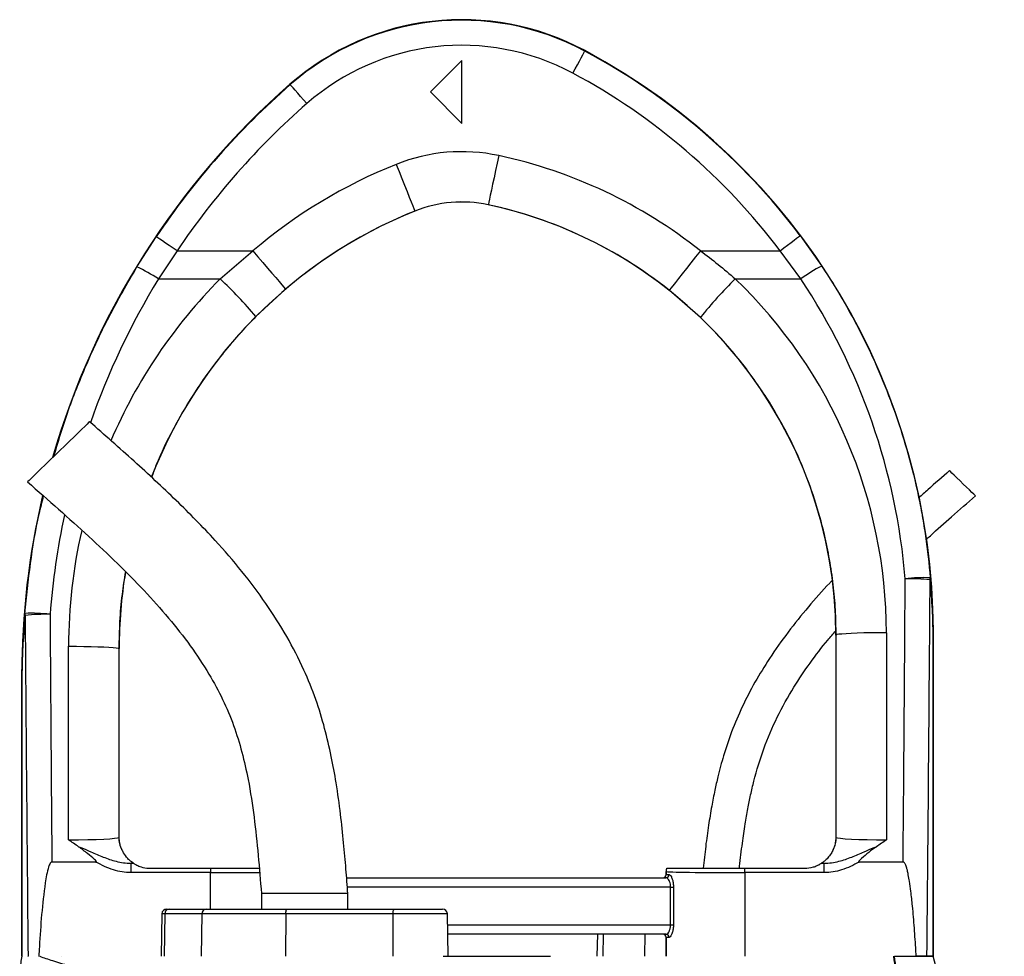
# Model space of a CAD drawing. Header units: millimetres. Extents: x 1136 to 1836, y 540 to 2623.
# Tile 13 of 13: x 1395 to 1709, y 2325 to 2623. Entities that reach past the tile are written whole.
import ezdxf

# ---------------------------------------------------------------- set-up
doc = ezdxf.new("R2010")
doc.units = ezdxf.units.MM

msp = doc.modelspace()

# ---------------------------------------------------------------- linework, layer by layer
at = {"color": 7, "linetype": 'Continuous', "lineweight": 25}
for p, q in [((1575.14, 2612.61), (1575.21, 2612.75)), ((1535.99, 2609.59), (1525.99, 2599.59)), ((1535.99, 2589.59), (1535.99, 2609.59)), ((1481.42, 2601.93), (1481.32, 2602.04)), ((1525.99, 2599.59), (1535.99, 2589.59)), ((1544.4, 2563.71), (1544.39, 2563.7)), ((1521.08, 2561.72), (1521.09, 2561.71)), ((1432.63, 2543.93), (1438.78, 2553.53)), ((1643.64, 2553.88), (1650.5, 2544.21)), ((1445.41, 2549.06), (1439.46, 2540.13)), ((1445.41, 2549.06), (1469.54, 2549.06)), ((1459.11, 2540.13), (1469.54, 2549.06)), ((1611.93, 2549.06), (1637.25, 2549.06)), ((1643.84, 2540.13), (1637.25, 2549.06)), ((1439.46, 2540.13), (1459.11, 2540.13)), ((1623, 2540.13), (1643.84, 2540.13)), ((1479.9, 2536.87), (1470.47, 2528.15)), ((1611.92, 2527.87), (1601.99, 2536.53)), ((1655.1, 2426.82), (1654.99, 2426.82)), ((1654.99, 2426.82), (1654.99, 2362.59)), ((1655.15, 2362.44), (1655.1, 2426.82)), ((1671.1, 2427.54), (1671.15, 2361.67)), ((1685.93, 2427.66), (1685.99, 2427.66)), ((1685.93, 2324.59), (1685.93, 2427.66)), ((1685.93, 2427.66), (1685.93, 2324.59)), ((1685.99, 2324.59), (1685.99, 2427.66)), ((1410.84, 2361.67), (1410.89, 2423.23)), ((1426.89, 2422.52), (1426.84, 2362.44)), ((1426.89, 2422.52), (1426.99, 2422.52)), ((1426.99, 2362.59), (1426.99, 2422.52)), ((1396.05, 2413.94), (1395.99, 2413.94)), ((1395.99, 2413.94), (1395.99, 2324.59)), ((1396.05, 2324.59), (1396.05, 2413.94)), ((1396.06, 2413.94), (1396.06, 2324.59)), ((1426.84, 2362.44), (1426.99, 2362.59)), ((1654.99, 2362.59), (1655.15, 2362.44)), ((1419.6, 2354.59), (1405.58, 2354.59)), ((1430.66, 2354.21), (1430.66, 2351.21)), ((1430.66, 2354.21), (1431.55, 2354.21)), ((1650.44, 2354.21), (1651.33, 2354.21)), ((1651.33, 2351.21), (1651.33, 2354.21)), ((1676.41, 2354.59), (1662.39, 2354.59)), ((1455.99, 2351.21), (1430.66, 2351.21)), ((1436.99, 2352.59), (1455.99, 2352.59)), ((1455.99, 2352.59), (1455.99, 2351.21)), ((1499.35, 2349.59), (1600.96, 2349.59)), ((1601, 2351.59), (1600.99, 2351.59)), ((1600.99, 2351.59), (1600.99, 2350.59)), ((1600.99, 2350.59), (1601, 2350.59)), ((1601, 2350.59), (1601, 2351.59)), ((1601, 2350.59), (1601.92, 2350.59)), ((1626, 2351.21), (1626, 2352.59)), ((1626, 2352.59), (1644.99, 2352.59)), ((1626, 2351.21), (1626, 2324.59)), ((1651.33, 2351.21), (1626, 2351.21)), ((1602.44, 2346.59), (1603.35, 2346.59)), ((1602.44, 2334.59), (1602.44, 2346.59)), ((1603.35, 2346.59), (1603.35, 2334.59)), ((1472.24, 2344.59), (1472.24, 2339.59)), ((1485.99, 2344.59), (1472.24, 2344.59)), ((1499.74, 2344.59), (1485.99, 2344.59)), ((1499.74, 2339.59), (1499.74, 2344.59)), ((1440.59, 2338.12), (1440.35, 2324.59)), ((1441.48, 2338.12), (1441.26, 2324.59)), ((1453.33, 2338.12), (1441.48, 2338.12)), ((1442.09, 2339.59), (1442.89, 2339.59)), ((1442.89, 2339.59), (1454.74, 2339.59)), ((1453.33, 2338.12), (1453.11, 2324.59)), ((1479.96, 2338.12), (1453.33, 2338.12)), ((1454.74, 2339.59), (1480.22, 2339.59)), ((1479.96, 2338.12), (1479.92, 2324.59)), ((1514.07, 2338.12), (1479.96, 2338.12)), ((1480.22, 2339.59), (1514.33, 2339.59)), ((1514.07, 2338.12), (1514.03, 2324.59)), ((1514.33, 2339.59), (1529.9, 2339.59)), ((1531.64, 2324.59), (1531.4, 2338.12)), ((1602.44, 2334.59), (1603.35, 2334.59)), ((1600.96, 2331.59), (1531.51, 2331.59)), ((1579.14, 2331.59), (1579.01, 2324.59)), ((1601, 2330.59), (1600.99, 2330.59)), ((1600.99, 2330.59), (1600.99, 2324.59)), ((1601, 2324.59), (1601, 2330.59)), ((1601.92, 2330.59), (1601, 2330.59)), ((1397.97, 2324.59), (1397.98, 2324.59)), ((1401.41, 2324.59), (1401.52, 2324.59)), ((1408.51, 2324.59), (1408.51, 2324.59)), ((1530.06, 2324.59), (1564.2, 2324.59)), ((1673.71, 2324.59), (1677.02, 2324.59)), ((1685.93, 2324.59), (1683.99, 2324.59)), ((1685.93, 2324.59), (1685.93, 2324.59))]:
    msp.add_line(p, q, dxfattribs=at)
at = {"color": 8, "linetype": 'Continuous', "lineweight": 25}
for p, q in [((1455.99, 2339.59), (1455.99, 2351.21)), ((1602.44, 2346.59), (1499.59, 2346.59)), ((1441.48, 2338.12), (1440.59, 2338.12)), ((1531.4, 2338.12), (1514.07, 2338.12)), ((1531.46, 2334.59), (1602.44, 2334.59)), ((1580.94, 2331.59), (1580.83, 2324.59)), ((1594.25, 2331.59), (1594.14, 2324.59))]:
    msp.add_line(p, q, dxfattribs=at)
at = {"color": 7, "linetype": 'Continuous', "lineweight": 25, "flags": 128}
for points in [[(1571.36, 2605.56), (1572.09, 2606.92), (1572.79, 2608.23), (1573.44, 2609.44), (1574.01, 2610.51), (1574.48, 2611.38), (1574.83, 2612.04), (1575.05, 2612.46), (1575.14, 2612.61)], [(1486.69, 2595.91), (1485.67, 2597.07), (1484.7, 2598.19), (1483.79, 2599.22), (1483, 2600.13), (1482.34, 2600.88), (1481.85, 2601.44), (1481.54, 2601.8), (1481.42, 2601.93)], [(1547.76, 2579.36), (1547.24, 2576.93), (1546.73, 2574.57), (1546.25, 2572.33), (1545.8, 2570.25), (1545.4, 2568.39), (1545.06, 2566.8), (1544.78, 2565.5), (1544.58, 2564.55), (1544.45, 2563.94), (1544.4, 2563.71)], [(1515.12, 2576.57), (1516.04, 2574.27), (1516.94, 2572.03), (1517.8, 2569.9), (1518.59, 2567.93), (1519.3, 2566.16), (1519.91, 2564.65), (1520.4, 2563.42), (1520.76, 2562.51), (1520.99, 2561.94), (1521.08, 2561.72)], [(1445.41, 2549.06), (1444.13, 2549.93), (1442.9, 2550.76), (1441.76, 2551.52), (1440.76, 2552.2), (1439.94, 2552.75), (1439.32, 2553.17), (1438.93, 2553.43), (1438.78, 2553.53)], [(1637.25, 2549.06), (1638.49, 2549.99), (1639.67, 2550.89), (1640.77, 2551.71), (1641.73, 2552.44), (1642.53, 2553.04), (1643.13, 2553.49), (1643.5, 2553.77), (1643.64, 2553.88)], [(1469.54, 2549.06), (1471.14, 2547.18), (1472.71, 2545.34), (1474.19, 2543.58), (1475.57, 2541.96), (1476.8, 2540.52), (1477.86, 2539.27), (1478.71, 2538.27), (1479.35, 2537.52), (1479.74, 2537.05), (1479.9, 2536.87)], [(1611.93, 2549.06), (1610.39, 2547.12), (1608.89, 2545.23), (1607.46, 2543.43), (1606.14, 2541.77), (1604.96, 2540.28), (1603.95, 2539), (1603.13, 2537.96), (1602.52, 2537.2), (1602.14, 2536.71), (1601.99, 2536.53)], [(1417.56, 2494.68), (1417.53, 2494.65), (1417.27, 2494.4), (1416.77, 2493.91), (1416.03, 2493.19), (1415.08, 2492.27), (1413.93, 2491.16), (1412.62, 2489.89), (1411.19, 2488.5), (1409.66, 2487.02), (1408.08, 2485.49), (1406.5, 2483.95), (1404.94, 2482.44), (1403.45, 2481), (1402.08, 2479.67), (1400.85, 2478.48), (1399.79, 2477.46), (1398.94, 2476.63), (1398.32, 2476.03), (1397.94, 2475.66), (1397.81, 2475.54)], [(1699.43, 2471.1), (1699.3, 2471.23), (1698.92, 2471.6), (1698.31, 2472.19), (1697.51, 2472.96), (1696.58, 2473.87), (1695.56, 2474.85), (1694.53, 2475.86), (1693.54, 2476.81), (1692.67, 2477.66), (1691.96, 2478.34), (1691.46, 2478.83), (1691.21, 2479.08), (1691.17, 2479.11)], [(1671.1, 2427.54), (1668.62, 2427.53), (1666.21, 2427.5), (1663.91, 2427.46), (1661.78, 2427.4), (1659.88, 2427.32), (1658.25, 2427.24), (1656.93, 2427.14), (1655.95, 2427.04), (1655.34, 2426.93), (1655.1, 2426.82)], [(1410.89, 2423.23), (1413.36, 2423.22), (1415.78, 2423.2), (1418.08, 2423.15), (1420.2, 2423.09), (1422.1, 2423.02), (1423.73, 2422.94), (1425.05, 2422.84), (1426.03, 2422.74), (1426.65, 2422.63), (1426.89, 2422.52)]]:
    msp.add_lwpolyline(points, dxfattribs=at)
at = {"color": 7, "linetype": 'Continuous', "lineweight": 25}
for centre, radius, start, end in [((1535.99, 2539.59), 83, 61.8071, 131.1995), ((1535.99, 2539.59), 82.85, 61.8071, 131.1995), ((1535.99, 2539.59), 74.85, 61.8071, 131.1995), ((1475.99, 2427.66), 210, 0, 61.8071), ((1475.99, 2427.66), 209.85, 36.9744, 61.8071), ((1475.99, 2427.66), 201.85, 36.9744, 61.8071), ((1645.99, 2413.94), 250, 131.1995, 163.8966), ((1645.99, 2413.94), 249.85, 131.1995, 146.0329), ((1645.99, 2413.94), 241.85, 131.1995, 146.0329), ((1535.99, 2524.59), 56.01, 77.8776, 111.8839), ((1514.99, 2426.82), 156.01, 51.5862, 77.8776), ((1576.99, 2422.52), 166.01, 111.8839, 130.3355), ((1535.99, 2524.59), 40.01, 77.8776, 111.8839), ((1535.99, 2524.59), 40, 77.8776, 111.8839), ((1514.99, 2426.82), 140, 0, 77.8776), ((1514.99, 2426.82), 140.01, 51.5862, 77.8776), ((1576.99, 2422.52), 150, 111.8839, 158.7279), ((1576.99, 2422.52), 150.01, 111.8839, 130.3355), ((1410.26, 2495.73), 53.14, 56.6676, 65.106), ((1675.57, 2495.92), 54.41, 117.443, 125.6692), ((1365.64, 2440.11), 136.89, 40.0235, 46.9373), ((1721.58, 2439.94), 140.55, 134.5385, 141.2772), ((1645.99, 2413.94), 250, 166.7597, 180), ((1576.99, 2422.52), 150, 170.6701, 180), ((1682.84, 2398.23), 46.84, 87.3029, 97.0718), ((1678.31, 2384.28), 60.45, 83.6553, 91.1755), ((1682.53, 2444.88), 2.52, 347.9986, 3.1354), ((1399.39, 2386.94), 46.8, 83.1365, 92.9162), ((1399.24, 2433.58), 2.23, 177.2547, 193.6068), ((1403.78, 2372.28), 61.14, 88.8721, 96.3012), ((1434.84, 2362.44), 8, 180.0185, 209.1252), ((1647.15, 2362.44), 8, 330.8748, 359.9815), ((1436.99, 2362.59), 10, 236.7363, 236.9813), ((1644.99, 2362.59), 10, 303.0187, 303.2637), ((1600, 2350.59), 1, 269.9994, 0.0053), ((1600.94, 2350.57), 0.982, 271.0932, 1.0577), ((1604, 2351.58), 3, 160.3672, 179.9796), ((1442.09, 2338.09), 1.5, 90, 179), ((1442.93, 2338.14), 1.46, 91.7957, 180.7703), ((1454.78, 2338.14), 1.46, 91.796, 180.7703), ((1482.26, 2338.47), 2.33, 151.2678, 188.6913), ((1516.38, 2338.47), 2.33, 151.2675, 188.6916), ((1529.9, 2338.09), 1.5, 1, 90), ((1600, 2330.59), 1, 359.9976, 89.9909), ((1600.94, 2330.61), 0.982, 358.9453, 88.8969)]:
    msp.add_arc(centre, radius, start, end, dxfattribs=at)
at = {"color": 8, "linetype": 'Continuous', "lineweight": 25}
for centre, major_axis, ratio, start_param, end_param in [((1645.99, 2414.48), (0, 241.75), 1, 1.024276, 1.233998), ((1576.99, 2423.1), (0, 166.11), 1, 0.789084, 1.165564), ((1645.99, 2414.48), (0, 241.75), 1, 1.36019, 1.492437), ((1576.99, 2423.1), (0, 166.11), 1, 1.346222, 1.570015), ((1455.99, 2351.59), (25, 0), 0.01536, 4.712389, 5.395497)]:
    msp.add_ellipse(centre, major_axis=major_axis, ratio=ratio, start_param=start_param, end_param=end_param, dxfattribs=at)
at = {"color": 7, "linetype": 'Continuous', "lineweight": 25}
for centre, major_axis, ratio, start_param, end_param in [((1514.99, 2427.42), (0, 156.1), 1, 4.71317, 5.519111), ((1475.99, 2428.17), (0, 201.76), 1, 4.794455, 5.3006), ((1585.99, 2734.77), (0, 2056.47), 0.044737, 4.52645, 4.570871), ((1585.99, 2734.41), (0, 2056.47), 0.048627, 4.511762, 4.570871), ((1495.99, 2734.41), (0, 2056.47), 0.048627, 1.71787, 1.771423), ((1495.99, 2734.77), (0, 2056.47), 0.044737, 1.71787, 1.756735), ((1410.84, 2362.44), (16, 0.01), 0.048575, 4.712297, 6.265657), ((1435, 2362.59), (5.66, 5.66), 0.999695, 2.356347, 2.357638), ((1646.99, 2362.59), (5.66, -5.66), 0.999695, 0.783955, 0.785246), ((1671.15, 2362.44), (16, -0.01), 0.048575, 3.15912, 4.712481), ((1410.84, 2354.44), (24, 0), 0.017486, 5.683962, 5.749965), ((1671.15, 2354.44), (24, 0), 0.017486, 3.674813, 3.740816), ((1599.99, 2350.59), (-1, 0), 0.999848, 1.570796, 3.141593), ((1603.99, 2351.59), (-2.12, 2.12), 0.999695, 0.445606, 0.785246), ((1626, 2351.59), (25, 0), 0.01536, 3.159046, 4.712389), ((1599.99, 2330.59), (1, 0), 0.999848, 0, 1.570796)]:
    msp.add_ellipse(centre, major_axis=major_axis, ratio=ratio, start_param=start_param, end_param=end_param, dxfattribs=at)
for points, knots in [([(1611.93, 2549.06), (1613.82, 2547.64), (1617.62, 2544.79), (1621.2, 2541.68), (1623, 2540.13)], [0, 0, 0, 0, 0.49942, 1, 1, 1, 1]), ([(1650.5, 2544.21), (1652.96, 2540.51), (1655.31, 2536.74), (1658.65, 2530.96), (1659.74, 2529.02), (1661.83, 2525.11), (1662.85, 2523.15), (1667.77, 2513.26), (1671.17, 2505.15), (1676.96, 2488.55), (1679.34, 2480.06), (1681.64, 2469.19), (1682.07, 2467.01), (1682.85, 2462.64), (1683.21, 2460.45), (1684.18, 2453.86), (1684.68, 2449.45), (1685.05, 2445.02)], [0, 0, 0, 0, 0.125, 0.125, 0.1875, 0.1875, 0.25, 0.25, 0.5, 0.5, 0.75, 0.75, 0.8125, 0.8125, 0.875, 0.875, 1, 1, 1, 1]), ([(1655.1, 2426.82), (1655.05, 2429.49), (1654.96, 2434.83), (1654.24, 2442.85), (1653.08, 2450.84), (1651.22, 2459.95), (1648.39, 2470.05), (1644.29, 2481.1), (1639.22, 2491.86), (1633.81, 2501.17), (1628.45, 2509.04), (1623.36, 2515.63), (1617.89, 2521.95), (1613.91, 2525.89), (1611.92, 2527.87)], [0, 0, 0, 0, 0.070939, 0.141878, 0.213763, 0.285648, 0.388902, 0.492155, 0.598408, 0.704662, 0.777973, 0.851283, 0.925641, 1, 1, 1, 1]), ([(1499.74, 2344.59), (1499.55, 2347.16), (1499.14, 2352.52), (1498.41, 2360.93), (1497.44, 2370.09), (1496.16, 2379.27), (1494.5, 2388.39), (1492.42, 2397.28), (1489.62, 2406.5), (1485.66, 2416.32), (1480.36, 2426.56), (1473.71, 2437.03), (1466.07, 2447.22), (1456.58, 2458.19), (1445.09, 2469.83), (1431.63, 2482.3), (1422.31, 2490.5), (1417.56, 2494.68)], [0, 0, 0, 0, 0.043406, 0.09063, 0.142151, 0.198664, 0.246894, 0.298241, 0.3524, 0.409137, 0.476507, 0.546402, 0.617933, 0.690926, 0.790712, 0.893453, 1, 1, 1, 1]), ([(1691.17, 2479.11), (1688.87, 2477.09), (1685.6, 2474.22), (1682.36, 2471.33), (1681.4, 2470.48)], [0, 0, 0, 0, 0.704695, 1, 1, 1, 1]), ([(1397.81, 2475.54), (1401.12, 2472.64), (1407.66, 2466.91), (1417.24, 2458.31), (1426.36, 2449.73), (1434.88, 2441.11), (1442.68, 2432.41), (1449.64, 2423.57), (1455.41, 2414.91), (1460.02, 2406.42), (1463.51, 2398.09), (1466.14, 2389.54), (1468.33, 2379.79), (1469.99, 2368.82), (1471.25, 2356.73), (1471.91, 2348.63), (1472.24, 2344.59)], [0, 0, 0, 0, 0.0840224, 0.1661999, 0.2461112, 0.3234264, 0.3979042, 0.4694689, 0.5382883, 0.5966541, 0.6538349, 0.7105765, 0.7675748, 0.8446514, 0.9225727, 1, 1, 1, 1]), ([(1683.77, 2457.21), (1684.2, 2457.61), (1686.87, 2460.04), (1692.1, 2464.66), (1696.9, 2468.88), (1699.43, 2471.1)], [0, 0, 0, 0, 0.084455, 0.517233, 1, 1, 1, 1]), ([(1653.76, 2444.1), (1653.53, 2443.85), (1650.93, 2441.14), (1646.18, 2435.77), (1639.73, 2427.78), (1634.06, 2419.77), (1629.19, 2411.82), (1625.15, 2404.07), (1621.81, 2396.25), (1619.69, 2389.89), (1618.32, 2385.07), (1617.39, 2381.42), (1616.43, 2377.18), (1615.43, 2372.06), (1614.45, 2366.1), (1613.54, 2359.52), (1613.05, 2354.93), (1612.8, 2352.59)], [0, 0, 0, 0, 0.010075, 0.109631, 0.209802, 0.310362, 0.396342, 0.482254, 0.56603, 0.644661, 0.678211, 0.712476, 0.75473, 0.805653, 0.865005, 0.931171, 1, 1, 1, 1]), ([(1685.93, 2427.66), (1685.93, 2427.98), (1685.93, 2429.06), (1685.87, 2431.52), (1685.68, 2436.71), (1685.27, 2441.21), (1684.99, 2444.36)], [0, 0, 0, 0, 0.047896, 0.162322, 0.413978, 1, 1, 1, 1]), ([(1685.05, 2445.02), (1685.31, 2441.74), (1685.69, 2437.06), (1685.88, 2431.65), (1685.93, 2429.1), (1685.93, 2427.99), (1685.93, 2427.66)], [0, 0, 0, 0, 0.582943, 0.834479, 0.950598, 1, 1, 1, 1]), ([(1396.05, 2413.94), (1396.06, 2414.71), (1396.07, 2416.99), (1396.17, 2420.33), (1396.41, 2426.15), (1396.77, 2430.57), (1397.01, 2433.68)], [0, 0, 0, 0, 0.104566, 0.308637, 0.514256, 1, 1, 1, 1]), ([(1397.07, 2433.05), (1396.81, 2430.03), (1396.44, 2425.73), (1396.18, 2420.19), (1396.09, 2417.01), (1396.06, 2414.82), (1396.06, 2414.06), (1396.06, 2413.94)], [0, 0, 0, 0, 0.487773, 0.693002, 0.897412, 0.983726, 1, 1, 1, 1]), ([(1624.34, 2352.59), (1624.36, 2352.8), (1624.62, 2355.48), (1625.2, 2360.19), (1626.08, 2366.3), (1626.96, 2371.41), (1627.88, 2375.95), (1629.39, 2382.36), (1631.9, 2390.74), (1636.18, 2400.77), (1641.26, 2409.82), (1646.76, 2417.95), (1651.25, 2423.89), (1654.11, 2427.19), (1654.95, 2428.17)], [0, 0, 0, 0, 0.007675, 0.097131, 0.171295, 0.230494, 0.284154, 0.338509, 0.468129, 0.599455, 0.73129, 0.84231, 0.953298, 1, 1, 1, 1]), ([(1427.85, 2358.54), (1427.71, 2358.85), (1427.44, 2359.47), (1427.18, 2360.54), (1427.05, 2361.52), (1427.01, 2361.92), (1427, 2362.3), (1427, 2362.49), (1426.99, 2362.58)], [0, 0, 0, 0, 0.4019, 0.800519, 0.871224, 0.942339, 0.974172, 1, 1, 1, 1]), ([(1654.99, 2362.58), (1654.99, 2362.48), (1654.99, 2362.24), (1654.96, 2361.74), (1654.88, 2361.04), (1654.74, 2360.3), (1654.49, 2359.4), (1654.28, 2358.89), (1654.14, 2358.54)], [0, 0, 0, 0, 0.029974, 0.071349, 0.178095, 0.380918, 0.584656, 1, 1, 1, 1]), ([(1414.08, 2359.44), (1413, 2360.17), (1411.92, 2360.91), (1410.85, 2361.66), (1410.84, 2361.67)], [0, 0, 0, 0, 0.993576, 1, 1, 1, 1]), ([(1414.08, 2359.44), (1414.33, 2359.35), (1415.64, 2358.87), (1418.25, 2357.72), (1421.91, 2356.12), (1425.37, 2354.94), (1428.31, 2354.31), (1429.88, 2354.24), (1430.66, 2354.21)], [0, 0, 0, 0, 0.044499, 0.237941, 0.484775, 0.731119, 0.865653, 1, 1, 1, 1]), ([(1419.6, 2354.59), (1419.63, 2354.59), (1419.68, 2354.6), (1419.72, 2354.62), (1419.74, 2354.64), (1419.76, 2354.66), (1419.76, 2354.7), (1419.74, 2354.77), (1419.56, 2355.03), (1418.62, 2355.88), (1416.78, 2357.43), (1415.04, 2358.72), (1414.08, 2359.44)], [0, 0, 0, 0, 0.01238, 0.016905, 0.020094, 0.023299, 0.027094, 0.033575, 0.054172, 0.149756, 0.529047, 1, 1, 1, 1]), ([(1651.33, 2354.21), (1652.11, 2354.24), (1653.68, 2354.31), (1656.62, 2354.94), (1660.07, 2356.12), (1663.74, 2357.72), (1666.34, 2358.87), (1667.66, 2359.35), (1667.91, 2359.44)], [0, 0, 0, 0, 0.134346, 0.268881, 0.515225, 0.762059, 0.955501, 1, 1, 1, 1]), ([(1667.91, 2359.44), (1667.09, 2358.86), (1665.45, 2357.69), (1663.69, 2356.14), (1662.6, 2355.2), (1662.3, 2354.86), (1662.24, 2354.74), (1662.23, 2354.7), (1662.23, 2354.66), (1662.24, 2354.64), (1662.26, 2354.62), (1662.3, 2354.6), (1662.35, 2354.59), (1662.38, 2354.59), (1662.39, 2354.59)], [0, 0, 0, 0, 0.3941322, 0.7888266, 0.9222284, 0.9580528, 0.9661978, 0.9729371, 0.9763985, 0.9798899, 0.9829367, 0.9875623, 0.9967049, 1, 1, 1, 1]), ([(1671.15, 2361.67), (1671.14, 2361.66), (1670.07, 2360.91), (1668.98, 2360.17), (1667.91, 2359.44)], [0, 0, 0, 0, 0.006424, 1, 1, 1, 1]), ([(1431.51, 2354.23), (1431.39, 2354.3), (1431.2, 2354.42), (1430.23, 2355.2), (1429.19, 2356.24), (1428.21, 2357.74), (1427.93, 2358.37), (1427.85, 2358.54)], [0, 0, 0, 0, 0.300697, 0.473627, 0.646768, 0.903513, 1, 1, 1, 1]), ([(1654.14, 2358.54), (1654.06, 2358.36), (1653.82, 2357.83), (1652.98, 2356.51), (1651.97, 2355.38), (1651.18, 2354.72), (1650.63, 2354.33), (1650.53, 2354.27), (1650.48, 2354.23)], [0, 0, 0, 0, 0.100064, 0.296152, 0.491654, 0.654257, 0.816871, 1, 1, 1, 1]), ([(1405.58, 2354.59), (1405.53, 2354.59), (1405.42, 2354.57), (1405.23, 2354.44), (1404.85, 2353.95), (1404.37, 2352.61), (1403.87, 2350.53), (1403.08, 2345.47), (1402.24, 2337.86), (1401.74, 2330.04), (1401.47, 2325.62), (1401.41, 2324.59)], [0, 0, 0, 0, 0.004855, 0.010905, 0.022389, 0.064638, 0.148366, 0.232278, 0.565825, 0.899578, 1, 1, 1, 1]), ([(1430.66, 2351.21), (1429.74, 2351.25), (1427.88, 2351.35), (1425.08, 2352.05), (1422.29, 2353.12), (1420.5, 2354.1), (1419.6, 2354.59)], [0, 0, 0, 0, 0.236001, 0.47776, 0.737113, 1, 1, 1, 1]), ([(1431.55, 2354.21), (1431.57, 2354.19), (1431.63, 2354.15), (1432.02, 2353.91), (1432.76, 2353.51), (1434.23, 2352.91), (1435.76, 2352.62), (1436.79, 2352.6), (1436.99, 2352.59)], [0, 0, 0, 0, 0.096993, 0.193378, 0.330469, 0.54889, 0.91143, 1, 1, 1, 1]), ([(1644.99, 2352.59), (1645.98, 2352.67), (1647.4, 2352.79), (1649, 2353.41), (1649.8, 2353.81), (1650.25, 2354.08), (1650.42, 2354.19), (1650.44, 2354.2), (1650.44, 2354.21)], [0, 0, 0, 0, 0.425159, 0.613981, 0.770767, 0.874047, 0.960867, 1, 1, 1, 1]), ([(1662.39, 2354.59), (1661.5, 2354.11), (1659.71, 2353.13), (1656.95, 2352.07), (1654.13, 2351.35), (1652.27, 2351.26), (1651.33, 2351.21)], [0, 0, 0, 0, 0.259649, 0.522242, 0.758522, 1, 1, 1, 1]), ([(1680.58, 2324.59), (1680.54, 2325.19), (1680.37, 2328.19), (1680.01, 2333.54), (1679.49, 2339.84), (1678.96, 2344.79), (1678.5, 2348.11), (1678.12, 2350.33), (1677.8, 2351.82), (1677.53, 2352.82), (1677.3, 2353.48), (1677.08, 2353.97), (1676.88, 2354.3), (1676.68, 2354.5), (1676.53, 2354.58), (1676.44, 2354.59), (1676.41, 2354.59)], [0, 0, 0, 0, 0.05892, 0.294616, 0.52462, 0.67901, 0.782776, 0.852654, 0.899854, 0.93187, 0.953739, 0.968831, 0.984355, 0.990693, 0.997105, 1, 1, 1, 1]), ([(1455.99, 2352.59), (1457, 2352.59), (1459.02, 2352.59), (1462.39, 2352.59), (1465.99, 2352.59), (1469.23, 2352.59), (1470.93, 2352.59), (1471.56, 2352.59)], [0, 0, 0, 0, 0.179408, 0.358817, 0.606861, 0.854904, 1, 1, 1, 1]), ([(1602.44, 2346.59), (1602.42, 2346.91), (1602.38, 2347.55), (1602.11, 2348.4), (1601.73, 2349.08), (1601.32, 2349.51), (1601.07, 2349.57), (1600.96, 2349.59)], [0, 0, 0, 0, 0.191166, 0.384456, 0.589779, 0.813387, 1, 1, 1, 1]), ([(1601.18, 2352.59), (1601.24, 2352.59), (1601.36, 2352.59), (1602.08, 2352.59), (1603.39, 2352.59), (1605.48, 2352.59), (1608.15, 2352.59), (1611.33, 2352.59), (1614.92, 2352.59), (1618.65, 2352.59), (1622.38, 2352.59), (1624.79, 2352.59), (1626, 2352.59)], [0, 0, 0, 0, 0.078966, 0.157932, 0.266793, 0.375654, 0.484525, 0.593396, 0.702387, 0.811378, 0.905689, 1, 1, 1, 1]), ([(1601.92, 2350.59), (1602.03, 2350.56), (1602.27, 2350.49), (1602.67, 2349.9), (1603.03, 2348.99), (1603.29, 2347.85), (1603.33, 2347.01), (1603.35, 2346.59)], [0, 0, 0, 0, 0.181685, 0.399991, 0.604004, 0.801044, 1, 1, 1, 1]), ([(1600.96, 2331.59), (1601.1, 2331.63), (1601.38, 2331.7), (1601.84, 2332.26), (1602.23, 2333.07), (1602.42, 2333.92), (1602.43, 2334.43), (1602.44, 2334.59)], [0, 0, 0, 0, 0.229062, 0.458568, 0.687929, 0.902148, 1, 1, 1, 1]), ([(1603.35, 2334.59), (1603.34, 2334.38), (1603.33, 2333.7), (1603.14, 2332.58), (1602.77, 2331.49), (1602.33, 2330.74), (1602.06, 2330.64), (1601.92, 2330.59)], [0, 0, 0, 0, 0.102089, 0.322789, 0.552393, 0.777037, 1, 1, 1, 1]), ([(1395.99, 2324.59), (1395.88, 2323.89), (1395.66, 2322.5), (1395.44, 2321.1), (1395.33, 2320.4)], [0, 0, 0, 0, 0.500013, 1, 1, 1, 1]), ([(1401.7, 2324.59), (1402.99, 2324.15), (1405.59, 2323.26), (1410.89, 2321.66), (1417, 2319.91), (1423.84, 2317.98), (1431.25, 2315.92), (1439.34, 2313.68), (1448.09, 2311.27), (1456.78, 2308.87), (1465.24, 2306.54), (1473.32, 2304.3), (1481.69, 2301.99), (1490.31, 2299.61), (1497.39, 2297.65), (1501.59, 2296.49), (1502.8, 2296.16)], [0, 0, 0, 0, 0.087412, 0.175009, 0.26242, 0.343061, 0.422024, 0.501267, 0.580515, 0.659485, 0.722202, 0.784987, 0.847707, 0.910972, 0.974239, 1, 1, 1, 1]), ([(1688.48, 2248.25), (1687.51, 2254.89), (1685.56, 2268.17), (1681.64, 2287.92), (1678.01, 2306.8), (1674.13, 2318.82), (1673.41, 2324.59), (1673.41, 2324.59)], [0, 0, 0, 0, 0.258568, 0.517113, 0.775632, 0.999998, 1, 1, 1, 1]), ([(1673.52, 2324.59), (1673.52, 2324.59), (1674.24, 2318.83), (1678.11, 2306.82), (1681.73, 2287.94), (1685.65, 2268.18), (1687.6, 2254.9), (1688.58, 2248.26)], [0, 0, 0, 0, 0.000002, 0.224038, 0.482642, 0.741299, 1, 1, 1, 1]), ([(1677.02, 2324.59), (1678.39, 2324.59), (1681.14, 2324.59), (1683.89, 2324.59), (1685.67, 2324.59), (1685.89, 2324.59), (1685.99, 2324.59)], [0, 0, 0, 0, 0.25, 0.5, 0.75, 1, 1, 1, 1]), ([(1683.99, 2324.59), (1683.72, 2324.59), (1683.19, 2324.59), (1681.77, 2324.59), (1680.81, 2324.59), (1680.58, 2324.59)], [0, 0, 0, 0, 0.431026, 0.862058, 1, 1, 1, 1]), ([(1708.6, 2187.36), (1708.38, 2190.52), (1707.57, 2202.3), (1705.3, 2222.65), (1701.79, 2248.35), (1697.38, 2273.93), (1692.21, 2299.38), (1688.07, 2316.19), (1685.99, 2324.59)], [0, 0, 0, 0, 0.06823, 0.25452, 0.440793, 0.627098, 0.813484, 1, 1, 1, 1])]:
    msp.add_open_spline(points, degree=3, knots=knots, dxfattribs=at)
at = {"color": 8, "linetype": 'Continuous', "lineweight": 25}
for points, knots in [([(1406.2, 2483.67), (1407.49, 2487.96), (1410.33, 2497.46), (1416.18, 2512.3), (1423.52, 2528.23), (1429.59, 2538.69), (1432.63, 2543.93)], [0, 0, 0, 0, 0.203588, 0.450612, 0.724582, 1, 1, 1, 1]), ([(1470.47, 2528.15), (1468.62, 2526.22), (1464.91, 2522.38), (1459.74, 2516.22), (1454.86, 2509.78), (1449.5, 2501.86), (1444.01, 2492.29), (1439.67, 2483.53), (1437.76, 2478.27), (1437.28, 2476.93)], [0, 0, 0, 0, 0.1302593, 0.2605169, 0.3922879, 0.5240605, 0.7271767, 0.9302947, 1, 1, 1, 1]), ([(1397.01, 2433.68), (1397.54, 2438.99), (1398.6, 2449.61), (1400.69, 2462.07), (1402.46, 2469.14), (1402.94, 2471.03)], [0, 0, 0, 0, 0.422547, 0.845962, 1, 1, 1, 1]), ([(1428.95, 2447), (1428.57, 2444.59), (1427.75, 2439.33), (1427.04, 2431.15), (1426.94, 2425.4), (1426.89, 2422.52)], [0, 0, 0, 0, 0.297722, 0.648865, 1, 1, 1, 1])]:
    msp.add_open_spline(points, degree=3, knots=knots, dxfattribs=at)
at = {"color": 7, "linetype": 'Continuous', "lineweight": 25}
for points in [[(1685.93, 2427.66), (1685.93, 2427.66), (1685.93, 2427.66), (1685.93, 2427.66)], [(1396.06, 2413.94), (1396.06, 2413.94), (1396.05, 2413.94), (1396.05, 2413.94)]]:
    msp.add_open_spline(points, degree=3, dxfattribs=at)

doc.saveas('drawing.dxf')
